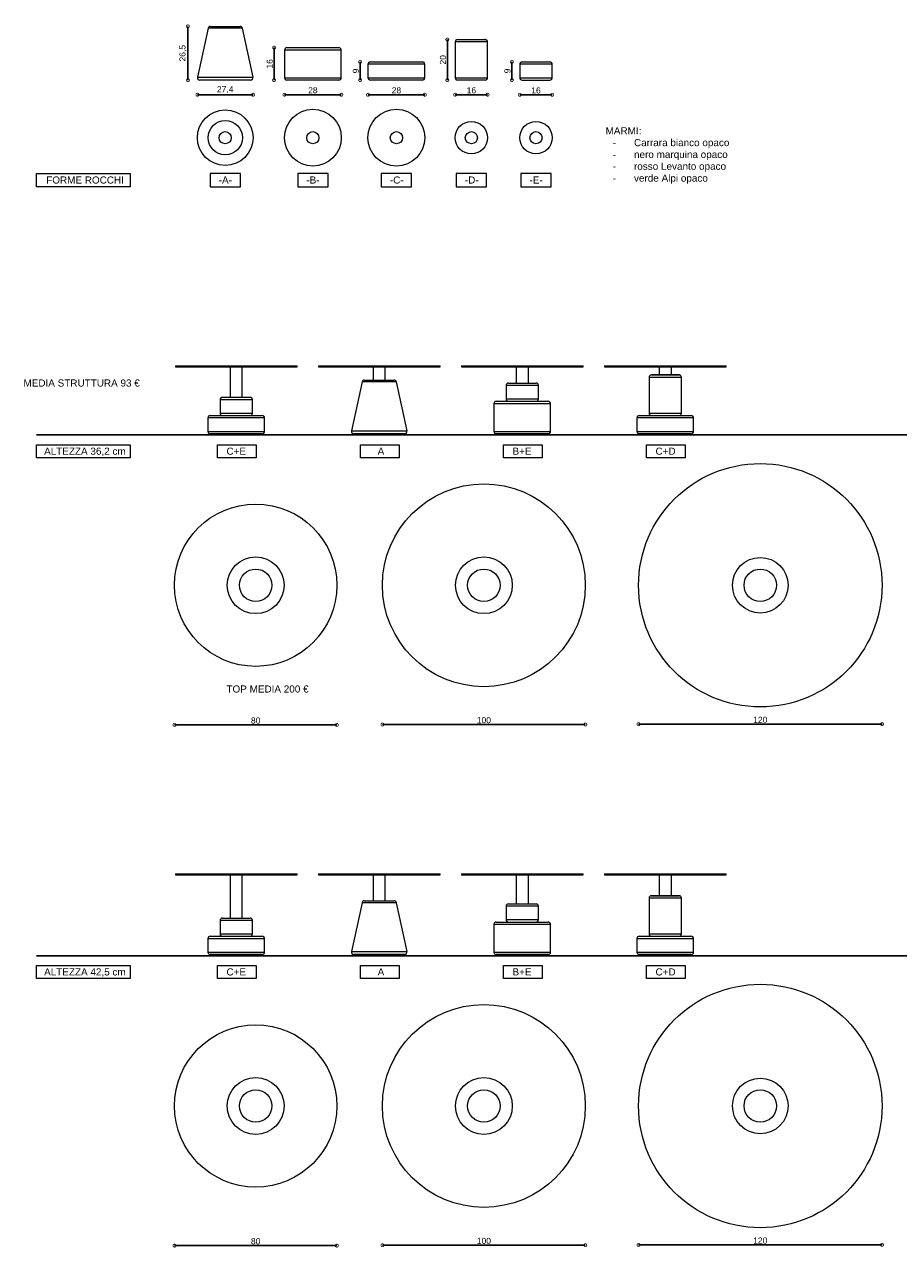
# Model space of a CAD drawing. Header units: millimetres. Extents: x 212 to 4870, y -1159 to 1622.
# Tile 8 of 21: x 4150 to 4580, y -627 to -24. Entities that reach past the tile are written whole.
import ezdxf

# ---------------------------------------------------------------- set-up
doc = ezdxf.new("R2010")
doc.units = ezdxf.units.MM
doc.header["$PDSIZE"] = -1
doc.layers.get('0').update_dxf_attribs({"lineweight": 9})
doc.layers.add('FORMAT', color=7, linetype='Continuous')
doc.styles.get("Standard").update_dxf_attribs({"font": 'Arial.ttf'})
doc.dimstyles.new('ISO-25', dxfattribs={"dimtxt": 3, "dimasz": 3, "dimexe": 1.25, "dimexo": 0.625, "dimtad": 1, "dimdec": 1, "dimtxsty": 'Standard', "dimblk": 'DOTSMALL', "dimblk1": 'DOTSMALL', "dimblk2": 'DOTSMALL', "dimcen": 2.5, "dimse1": 1, "dimse2": 1, "dimadec": 0, "dimazin": 0, "dimtfac": 1, "dimtdec": 1, "dimtmove": 0, "dimatfit": 3, "dimldrblk": 'DOTSMALL', "dimfxl": 1, "dimarcsym": 0})

# ---------------------------------------------------------------- blocks, each defined once
blk = doc.blocks.new('_DotSmall')
at = {"color": 0, "linetype": 'ByBlock', "const_width": 0.5}
blk.add_lwpolyline([(-0.0625, 0, 1), (0.0625, 0, 1)], format="xyb", close=True, dxfattribs=at)
blk = doc.blocks.new('*D95')
at = {"color": 0, "lineweight": -2, "transparency": 16777216}
blk.add_line((4234.9, -58.38), (4262.32, -58.38), dxfattribs=at)
at = {"layer": 'Defpoints', "color": 0, "transparency": 16777216}
for p in [(4262.32, -58.38), (4234.9, -79.58), (4262.32, -79.58)]:
    blk.add_point(p, dxfattribs=at)
at = {"color": 0, "lineweight": -2, "transparency": 16777216, "xscale": 3, "yscale": 3, "zscale": 3, "rotation": 180}
blk.add_blockref('_DotSmall', (4234.9, -58.38), dxfattribs=at)
at = {"color": 0, "lineweight": -2, "transparency": 16777216, "xscale": 3, "yscale": 3, "zscale": 3}
blk.add_blockref('_DotSmall', (4262.32, -58.38), dxfattribs=at)
at = {"color": 0, "transparency": 16777216, "insert": (4248.61, -55.94), "char_height": 3, "attachment_point": 5}
blk.add_mtext('27,4', dxfattribs=at)
blk = doc.blocks.new('*D96')
at = {"color": 0, "lineweight": -2, "transparency": 16777216}
blk.add_line((4277.82, -58.38), (4305.82, -58.38), dxfattribs=at)
at = {"layer": 'Defpoints', "color": 0, "transparency": 16777216}
for p in [(4277.82, -49.98), (4305.82, -49.98), (4305.82, -58.38)]:
    blk.add_point(p, dxfattribs=at)
at = {"color": 0, "lineweight": -2, "transparency": 16777216, "xscale": 3, "yscale": 3, "zscale": 3, "rotation": 180}
blk.add_blockref('_DotSmall', (4277.82, -58.38), dxfattribs=at)
at = {"color": 0, "lineweight": -2, "transparency": 16777216, "xscale": 3, "yscale": 3, "zscale": 3}
blk.add_blockref('_DotSmall', (4305.82, -58.38), dxfattribs=at)
at = {"color": 0, "transparency": 16777216, "insert": (4291.82, -56.23), "char_height": 3, "attachment_point": 5}
blk.add_mtext('28', dxfattribs=at)
blk = doc.blocks.new('*D97')
at = {"color": 0, "lineweight": -2, "transparency": 16777216}
blk.add_line((4318.99, -58.38), (4346.98, -58.38), dxfattribs=at)
at = {"layer": 'Defpoints', "color": 0, "transparency": 16777216}
for p in [(4318.99, -50.15), (4346.98, -50.15), (4346.98, -58.38)]:
    blk.add_point(p, dxfattribs=at)
at = {"color": 0, "lineweight": -2, "transparency": 16777216, "xscale": 3, "yscale": 3, "zscale": 3, "rotation": 180}
blk.add_blockref('_DotSmall', (4318.99, -58.38), dxfattribs=at)
at = {"color": 0, "lineweight": -2, "transparency": 16777216, "xscale": 3, "yscale": 3, "zscale": 3}
blk.add_blockref('_DotSmall', (4346.98, -58.38), dxfattribs=at)
at = {"color": 0, "transparency": 16777216, "insert": (4332.98, -56.23), "char_height": 3, "attachment_point": 5}
blk.add_mtext('28', dxfattribs=at)
blk = doc.blocks.new('*D98')
at = {"color": 0, "lineweight": -2, "transparency": 16777216}
blk.add_line((4361.94, -58.38), (4377.94, -58.38), dxfattribs=at)
at = {"layer": 'Defpoints', "color": 0, "transparency": 16777216}
for p in [(4361.94, -49.98), (4377.94, -49.98), (4377.94, -58.38)]:
    blk.add_point(p, dxfattribs=at)
at = {"color": 0, "lineweight": -2, "transparency": 16777216, "xscale": 3, "yscale": 3, "zscale": 3, "rotation": 180}
blk.add_blockref('_DotSmall', (4361.94, -58.38), dxfattribs=at)
at = {"color": 0, "lineweight": -2, "transparency": 16777216, "xscale": 3, "yscale": 3, "zscale": 3}
blk.add_blockref('_DotSmall', (4377.94, -58.38), dxfattribs=at)
at = {"color": 0, "transparency": 16777216, "insert": (4369.94, -56.23), "char_height": 3, "attachment_point": 5}
blk.add_mtext('16', dxfattribs=at)
blk = doc.blocks.new('*D99')
at = {"color": 0, "lineweight": -2, "transparency": 16777216}
blk.add_line((4393.79, -58.42), (4409.79, -58.42), dxfattribs=at)
at = {"layer": 'Defpoints', "color": 0, "transparency": 16777216}
for p in [(4393.79, -49.98), (4409.79, -49.98), (4409.79, -58.42)]:
    blk.add_point(p, dxfattribs=at)
at = {"color": 0, "lineweight": -2, "transparency": 16777216, "xscale": 3, "yscale": 3, "zscale": 3, "rotation": 180}
blk.add_blockref('_DotSmall', (4393.79, -58.42), dxfattribs=at)
at = {"color": 0, "lineweight": -2, "transparency": 16777216, "xscale": 3, "yscale": 3, "zscale": 3}
blk.add_blockref('_DotSmall', (4409.79, -58.42), dxfattribs=at)
at = {"color": 0, "transparency": 16777216, "insert": (4401.79, -56.28), "char_height": 3, "attachment_point": 5}
blk.add_mtext('16', dxfattribs=at)
blk = doc.blocks.new('*D100')
at = {"color": 0, "lineweight": -2, "transparency": 16777216}
blk.add_line((4230.22, -51.18), (4230.22, -24.68), dxfattribs=at)
at = {"layer": 'Defpoints', "color": 0, "transparency": 16777216}
for p in [(4230.22, -24.68), (4248.61, -24.68), (4248.61, -51.18)]:
    blk.add_point(p, dxfattribs=at)
at = {"color": 0, "lineweight": -2, "transparency": 16777216, "xscale": 3, "yscale": 3, "zscale": 3}
for p, rotation in [((4230.22, -24.68), 90), ((4230.22, -51.18), 270)]:
    blk.add_blockref('_DotSmall', p, dxfattribs=dict(at, rotation=rotation))
at = {"color": 0, "transparency": 16777216, "insert": (4227.79, -37.93), "char_height": 3, "attachment_point": 5, "rotation": 90}
blk.add_mtext('26,5', dxfattribs=at)
blk = doc.blocks.new('*D101')
at = {"color": 0, "lineweight": -2, "transparency": 16777216}
blk.add_line((4272.68, -35.18), (4272.68, -51.18), dxfattribs=at)
at = {"layer": 'Defpoints', "color": 0, "transparency": 16777216}
for p in [(4292.31, -35.18), (4272.68, -51.18), (4291.82, -51.18)]:
    blk.add_point(p, dxfattribs=at)
at = {"color": 0, "lineweight": -2, "transparency": 16777216, "xscale": 3, "yscale": 3, "zscale": 3}
for p, rotation in [((4272.68, -35.18), 90), ((4272.68, -51.18), 270)]:
    blk.add_blockref('_DotSmall', p, dxfattribs=dict(at, rotation=rotation))
at = {"color": 0, "transparency": 16777216, "insert": (4270.54, -43.18), "char_height": 3, "attachment_point": 5, "rotation": 90}
blk.add_mtext('16', dxfattribs=at)
blk = doc.blocks.new('*D102')
at = {"color": 0, "lineweight": -2, "transparency": 16777216}
blk.add_line((4315.14, -42.18), (4315.14, -51.18), dxfattribs=at)
at = {"layer": 'Defpoints', "color": 0, "transparency": 16777216}
for p in [(4332.98, -42.18), (4315.14, -51.18), (4332.98, -51.18)]:
    blk.add_point(p, dxfattribs=at)
at = {"color": 0, "lineweight": -2, "transparency": 16777216, "xscale": 3, "yscale": 3, "zscale": 3}
for p, rotation in [((4315.14, -42.18), 90), ((4315.14, -51.18), 270)]:
    blk.add_blockref('_DotSmall', p, dxfattribs=dict(at, rotation=rotation))
at = {"color": 0, "transparency": 16777216, "insert": (4313, -46.68), "char_height": 3, "attachment_point": 5, "rotation": 90}
blk.add_mtext('9', dxfattribs=at)
blk = doc.blocks.new('*D103')
at = {"color": 0, "lineweight": -2, "transparency": 16777216}
blk.add_line((4358.09, -31.18), (4358.09, -51.18), dxfattribs=at)
at = {"layer": 'Defpoints', "color": 0, "transparency": 16777216}
for p in [(4369.77, -31.18), (4358.09, -51.18), (4369.77, -51.18)]:
    blk.add_point(p, dxfattribs=at)
at = {"color": 0, "lineweight": -2, "transparency": 16777216, "xscale": 3, "yscale": 3, "zscale": 3}
for p, rotation in [((4358.09, -31.18), 90), ((4358.09, -51.18), 270)]:
    blk.add_blockref('_DotSmall', p, dxfattribs=dict(at, rotation=rotation))
at = {"color": 0, "transparency": 16777216, "insert": (4355.94, -41.18), "char_height": 3, "attachment_point": 5, "rotation": 90}
blk.add_mtext('20', dxfattribs=at)
blk = doc.blocks.new('*D82')
at = {"color": 0, "lineweight": -2, "transparency": 16777216}
blk.add_line((4389.89, -42.18), (4389.89, -51.18), dxfattribs=at)
at = {"layer": 'Defpoints', "color": 0, "transparency": 16777216}
for p in [(4401.79, -42.18), (4389.89, -51.18), (4401.79, -51.18)]:
    blk.add_point(p, dxfattribs=at)
at = {"color": 0, "lineweight": -2, "transparency": 16777216, "xscale": 3, "yscale": 3, "zscale": 3}
for p, rotation in [((4389.89, -42.18), 90), ((4389.89, -51.18), 270)]:
    blk.add_blockref('_DotSmall', p, dxfattribs=dict(at, rotation=rotation))
at = {"color": 0, "transparency": 16777216, "insert": (4387.75, -46.68), "char_height": 3, "attachment_point": 5, "rotation": 90}
blk.add_mtext('9', dxfattribs=at)
blk = doc.blocks.new('*D83')
at = {"color": 0, "lineweight": -2, "transparency": 16777216}
blk.add_line((4452.35, -368.75), (4572.35, -368.75), dxfattribs=at)
at = {"layer": 'Defpoints', "color": 0, "transparency": 16777216}
for p in [(4452.35, -300.25), (4572.35, -300.25), (4572.35, -368.75)]:
    blk.add_point(p, dxfattribs=at)
at = {"color": 0, "lineweight": -2, "transparency": 16777216, "xscale": 3, "yscale": 3, "zscale": 3, "rotation": 180}
blk.add_blockref('_DotSmall', (4452.35, -368.75), dxfattribs=at)
at = {"color": 0, "lineweight": -2, "transparency": 16777216, "xscale": 3, "yscale": 3, "zscale": 3}
blk.add_blockref('_DotSmall', (4572.35, -368.75), dxfattribs=at)
at = {"color": 0, "transparency": 16777216, "insert": (4512.35, -366.61), "char_height": 3, "attachment_point": 5}
blk.add_mtext('120', dxfattribs=at)
blk = doc.blocks.new('*D84')
at = {"color": 0, "lineweight": -2, "transparency": 16777216}
blk.add_line((4426.1, -368.92), (4326.1, -368.92), dxfattribs=at)
at = {"layer": 'Defpoints', "color": 0, "transparency": 16777216}
for p in [(4326.1, -300.25), (4426.1, -300.25), (4326.1, -368.92)]:
    blk.add_point(p, dxfattribs=at)
at = {"color": 0, "lineweight": -2, "transparency": 16777216, "xscale": 3, "yscale": 3, "zscale": 3, "rotation": 180}
blk.add_blockref('_DotSmall', (4326.1, -368.92), dxfattribs=at)
at = {"color": 0, "lineweight": -2, "transparency": 16777216, "xscale": 3, "yscale": 3, "zscale": 3}
blk.add_blockref('_DotSmall', (4426.1, -368.92), dxfattribs=at)
at = {"color": 0, "transparency": 16777216, "insert": (4376.1, -366.77), "char_height": 3, "attachment_point": 5}
blk.add_mtext('100', dxfattribs=at)
blk = doc.blocks.new('*D85')
at = {"color": 0, "lineweight": -2, "transparency": 16777216}
blk.add_line((4223.62, -369.1), (4303.62, -369.1), dxfattribs=at)
at = {"layer": 'Defpoints', "color": 0, "transparency": 16777216}
for p in [(4223.62, -300.25), (4303.62, -300.25), (4303.62, -369.1)]:
    blk.add_point(p, dxfattribs=at)
at = {"color": 0, "lineweight": -2, "transparency": 16777216, "xscale": 3, "yscale": 3, "zscale": 3, "rotation": 180}
blk.add_blockref('_DotSmall', (4223.62, -369.1), dxfattribs=at)
at = {"color": 0, "lineweight": -2, "transparency": 16777216, "xscale": 3, "yscale": 3, "zscale": 3}
blk.add_blockref('_DotSmall', (4303.62, -369.1), dxfattribs=at)
at = {"color": 0, "transparency": 16777216, "insert": (4263.62, -366.96), "char_height": 3, "attachment_point": 5}
blk.add_mtext('80', dxfattribs=at)
blk = doc.blocks.new('*D86')
at = {"color": 0, "lineweight": -2, "transparency": 16777216}
blk.add_line((4452.35, -625.5), (4572.35, -625.5), dxfattribs=at)
at = {"layer": 'Defpoints', "color": 0, "transparency": 16777216}
for p in [(4452.35, -556.99), (4572.35, -556.99), (4572.35, -625.5)]:
    blk.add_point(p, dxfattribs=at)
at = {"color": 0, "lineweight": -2, "transparency": 16777216, "xscale": 3, "yscale": 3, "zscale": 3, "rotation": 180}
blk.add_blockref('_DotSmall', (4452.35, -625.5), dxfattribs=at)
at = {"color": 0, "lineweight": -2, "transparency": 16777216, "xscale": 3, "yscale": 3, "zscale": 3}
blk.add_blockref('_DotSmall', (4572.35, -625.5), dxfattribs=at)
at = {"color": 0, "transparency": 16777216, "insert": (4512.35, -623.35), "char_height": 3, "attachment_point": 5}
blk.add_mtext('120', dxfattribs=at)
blk = doc.blocks.new('*D87')
at = {"color": 0, "lineweight": -2, "transparency": 16777216}
blk.add_line((4426.1, -625.66), (4326.1, -625.66), dxfattribs=at)
at = {"layer": 'Defpoints', "color": 0, "transparency": 16777216}
for p in [(4326.1, -556.99), (4426.1, -556.99), (4326.1, -625.66)]:
    blk.add_point(p, dxfattribs=at)
at = {"color": 0, "lineweight": -2, "transparency": 16777216, "xscale": 3, "yscale": 3, "zscale": 3, "rotation": 180}
blk.add_blockref('_DotSmall', (4326.1, -625.66), dxfattribs=at)
at = {"color": 0, "lineweight": -2, "transparency": 16777216, "xscale": 3, "yscale": 3, "zscale": 3}
blk.add_blockref('_DotSmall', (4426.1, -625.66), dxfattribs=at)
at = {"color": 0, "transparency": 16777216, "insert": (4376.1, -623.52), "char_height": 3, "attachment_point": 5}
blk.add_mtext('100', dxfattribs=at)
blk = doc.blocks.new('*D88')
at = {"color": 0, "lineweight": -2, "transparency": 16777216}
blk.add_line((4223.62, -625.85), (4303.62, -625.85), dxfattribs=at)
at = {"layer": 'Defpoints', "color": 0, "transparency": 16777216}
for p in [(4223.62, -556.99), (4303.62, -556.99), (4303.62, -625.85)]:
    blk.add_point(p, dxfattribs=at)
at = {"color": 0, "lineweight": -2, "transparency": 16777216, "xscale": 3, "yscale": 3, "zscale": 3, "rotation": 180}
blk.add_blockref('_DotSmall', (4223.62, -625.85), dxfattribs=at)
at = {"color": 0, "lineweight": -2, "transparency": 16777216, "xscale": 3, "yscale": 3, "zscale": 3}
blk.add_blockref('_DotSmall', (4303.62, -625.85), dxfattribs=at)
at = {"color": 0, "transparency": 16777216, "insert": (4263.62, -623.7), "char_height": 3, "attachment_point": 5}
blk.add_mtext('80', dxfattribs=at)

msp = doc.modelspace()

# ---------------------------------------------------------------- linework, layer by layer
at = {"color": 7, "linetype": 'Continuous', "lineweight": 9}
for p, q in [((4240.16, -25.63), (4234.93, -49.73)), ((4241.33, -24.68), (4242.4, -24.68)), ((4242.4, -24.68), (4255.9, -24.68)), ((4262.3, -49.73), (4257.07, -25.63)), ((4279.02, -35.18), (4290.19, -35.18)), ((4290.19, -35.18), (4304.62, -35.18)), ((4361.94, -32.38), (4361.94, -49.98)), ((4363.14, -31.18), (4376.4, -31.18)), ((4376.74, -31.18), (4376.34, -31.18)), ((4376.4, -31.18), (4376.74, -31.18)), ((4377.94, -49.98), (4377.94, -32.38)), ((4277.82, -36.38), (4277.82, -49.98)), ((4305.82, -49.98), (4305.82, -36.38)), ((4320.18, -42.18), (4345.78, -42.18)), ((4394.99, -42.18), (4401.79, -42.18)), ((4401.79, -42.18), (4408.59, -42.18)), ((4318.98, -43.38), (4318.98, -49.98)), ((4346.98, -49.98), (4346.98, -43.38)), ((4393.79, -43.38), (4393.79, -49.98)), ((4409.79, -49.98), (4409.79, -43.38)), ((4261.12, -51.18), (4236.1, -51.18)), ((4304.62, -51.18), (4279.02, -51.18)), ((4345.78, -51.18), (4320.18, -51.18)), ((4376.74, -51.18), (4363.14, -51.18)), ((4394.99, -51.18), (4408.59, -51.18)), ((4224.03, -192.06), (4224.03, -192.56)), ((4224.03, -192.56), (4254.03, -192.56)), ((4251.03, -192.56), (4251.03, -207.56)), ((4254.03, -192.56), (4284.03, -192.56)), ((4257.03, -207.56), (4257.03, -192.56)), ((4284.03, -192.56), (4284.03, -192.06)), ((4294.52, -192.06), (4294.52, -192.56)), ((4294.52, -192.56), (4324.52, -192.56)), ((4321.52, -192.56), (4321.52, -199.06)), ((4324.52, -192.56), (4354.52, -192.56)), ((4327.52, -199.06), (4327.52, -192.56)), ((4354.52, -192.56), (4354.52, -192.06)), ((4365.02, -192.06), (4365.02, -192.56)), ((4365.02, -192.56), (4395.02, -192.56)), ((4392.02, -192.56), (4392.02, -200.56)), ((4395.02, -192.56), (4425.02, -192.56)), ((4398.02, -200.56), (4398.02, -192.56)), ((4425.02, -192.56), (4425.02, -192.06)), ((4435.51, -192.06), (4435.51, -192.56)), ((4435.51, -192.56), (4465.51, -192.56)), ((4462.51, -192.56), (4462.51, -196.56)), ((4465.51, -192.56), (4495.51, -192.56)), ((4468.51, -196.56), (4468.51, -192.56)), ((4495.51, -192.56), (4495.51, -192.06)), ((4457.51, -197.76), (4457.51, -215.36)), ((4458.71, -196.56), (4471.97, -196.56)), ((4471.91, -196.56), (4458.71, -196.56)), ((4472.31, -196.56), (4471.91, -196.56)), ((4471.97, -196.56), (4472.31, -196.56)), ((4473.51, -215.36), (4473.51, -197.76)), ((4316.07, -200.01), (4310.84, -224.11)), ((4317.24, -199.06), (4318.31, -199.06)), ((4318.31, -199.06), (4331.8, -199.06)), ((4338.21, -224.11), (4332.98, -200.01)), ((4387.02, -201.76), (4387.02, -208.36)), ((4388.22, -200.56), (4395.02, -200.56)), ((4395.02, -200.56), (4401.82, -200.56)), ((4403.02, -208.36), (4403.02, -201.76)), ((4246.03, -208.76), (4246.03, -215.36)), ((4247.23, -207.56), (4254.03, -207.56)), ((4254.03, -207.56), (4260.83, -207.56)), ((4262.03, -215.36), (4262.03, -208.76)), ((4381.02, -210.76), (4381.02, -224.36)), ((4382.22, -209.56), (4393.39, -209.56)), ((4393.39, -209.56), (4407.82, -209.56)), ((4409.02, -224.36), (4409.02, -210.76)), ((4241.23, -216.56), (4266.83, -216.56)), ((4452.71, -216.56), (4478.31, -216.56)), ((4240.03, -217.76), (4240.03, -224.36)), ((4268.03, -224.36), (4268.03, -217.76)), ((4451.51, -217.76), (4451.51, -224.36)), ((4479.51, -224.36), (4479.51, -217.76)), ((4266.83, -225.56), (4241.23, -225.56)), ((4242.03, -225.56), (4242.03, -226.16)), ((4254.03, -226.16), (4242.03, -226.16)), ((4266.03, -226.16), (4254.03, -226.16)), ((4266.03, -226.16), (4266.03, -225.56)), ((4337.03, -225.56), (4312.01, -225.56)), ((4312.52, -225.56), (4312.52, -226.16)), ((4312.52, -225.56), (4312.52, -226.16)), ((4324.52, -226.16), (4312.52, -226.16)), ((4324.52, -226.16), (4312.52, -226.16)), ((4336.52, -226.16), (4324.52, -226.16)), ((4336.52, -226.16), (4324.52, -226.16)), ((4336.52, -226.16), (4336.52, -225.56)), ((4336.52, -226.16), (4336.52, -225.56)), ((4393.39, -225.56), (4382.22, -225.56)), ((4383.02, -225.56), (4383.02, -226.16)), ((4407.02, -226.16), (4383.02, -226.16)), ((4407.82, -225.56), (4393.39, -225.56)), ((4407.02, -226.16), (4407.02, -225.56)), ((4478.31, -225.56), (4452.71, -225.56)), ((4453.51, -225.56), (4453.51, -226.16)), ((4465.51, -226.16), (4453.51, -226.16)), ((4477.51, -226.16), (4465.51, -226.16)), ((4477.51, -226.16), (4477.51, -225.56)), ((4224.03, -442.51), (4224.03, -443.01)), ((4224.03, -443.01), (4254.03, -443.01)), ((4251.03, -443.01), (4251.03, -464.31)), ((4254.03, -443.01), (4284.03, -443.01)), ((4257.03, -464.31), (4257.03, -443.01)), ((4284.03, -443.01), (4284.03, -442.51)), ((4294.52, -442.51), (4294.52, -443.01)), ((4294.52, -443.01), (4324.52, -443.01)), ((4321.52, -443.01), (4321.52, -455.81)), ((4324.52, -443.01), (4354.52, -443.01)), ((4327.52, -455.81), (4327.52, -443.01)), ((4354.52, -443.01), (4354.52, -442.51)), ((4365.02, -442.51), (4365.02, -443.01)), ((4365.02, -443.01), (4395.02, -443.01)), ((4392.02, -443.01), (4392.02, -457.31)), ((4395.02, -443.01), (4425.02, -443.01)), ((4398.02, -457.31), (4398.02, -443.01)), ((4425.02, -443.01), (4425.02, -442.51)), ((4435.51, -442.51), (4435.51, -443.01)), ((4435.51, -443.01), (4465.51, -443.01)), ((4462.51, -443.01), (4462.51, -453.31)), ((4465.51, -443.01), (4495.51, -443.01)), ((4468.51, -453.31), (4468.51, -443.01)), ((4495.51, -443.01), (4495.51, -442.51)), ((4316.07, -456.75), (4310.84, -480.85)), ((4317.24, -455.81), (4318.31, -455.81)), ((4318.31, -455.81), (4331.8, -455.81)), ((4338.21, -480.85), (4332.98, -456.75)), ((4388.22, -457.31), (4395.02, -457.31)), ((4395.02, -457.31), (4401.82, -457.31)), ((4457.51, -454.51), (4457.51, -472.11)), ((4458.71, -453.31), (4471.97, -453.31)), ((4471.91, -453.31), (4458.71, -453.31)), ((4472.31, -453.31), (4471.91, -453.31)), ((4471.97, -453.31), (4472.31, -453.31)), ((4473.51, -472.11), (4473.51, -454.51)), ((4247.23, -464.31), (4254.03, -464.31)), ((4254.03, -464.31), (4260.83, -464.31)), ((4387.02, -458.51), (4387.02, -465.11)), ((4403.02, -465.11), (4403.02, -458.51)), ((4246.03, -465.51), (4246.03, -472.11)), ((4262.03, -472.11), (4262.03, -465.51)), ((4381.02, -467.51), (4381.02, -481.11)), ((4382.22, -466.31), (4393.39, -466.31)), ((4393.39, -466.31), (4407.82, -466.31)), ((4409.02, -481.11), (4409.02, -467.51)), ((4240.03, -474.51), (4240.03, -481.11)), ((4241.23, -473.31), (4266.83, -473.31)), ((4268.03, -481.11), (4268.03, -474.51)), ((4451.51, -474.51), (4451.51, -481.11)), ((4452.71, -473.31), (4478.31, -473.31)), ((4479.51, -481.11), (4479.51, -474.51)), ((4266.83, -482.31), (4241.23, -482.31)), ((4242.03, -482.31), (4242.03, -482.91)), ((4266.03, -482.91), (4266.03, -482.31)), ((4337.03, -482.31), (4312.01, -482.31)), ((4312.52, -482.31), (4312.52, -482.91)), ((4312.52, -482.31), (4312.52, -482.91)), ((4336.52, -482.91), (4336.52, -482.31)), ((4336.52, -482.91), (4336.52, -482.31)), ((4393.39, -482.31), (4382.22, -482.31)), ((4383.02, -482.31), (4383.02, -482.91)), ((4407.82, -482.31), (4393.39, -482.31)), ((4407.02, -482.91), (4407.02, -482.31)), ((4478.31, -482.31), (4452.71, -482.31)), ((4453.51, -482.31), (4453.51, -482.91)), ((4477.51, -482.91), (4477.51, -482.31)), ((4254.03, -482.91), (4242.03, -482.91)), ((4266.03, -482.91), (4254.03, -482.91)), ((4324.52, -482.91), (4312.52, -482.91)), ((4324.52, -482.91), (4312.52, -482.91)), ((4336.52, -482.91), (4324.52, -482.91)), ((4336.52, -482.91), (4324.52, -482.91)), ((4407.02, -482.91), (4383.02, -482.91)), ((4465.51, -482.91), (4453.51, -482.91)), ((4477.51, -482.91), (4465.51, -482.91))]:
    msp.add_line(p, q, dxfattribs=at)
at = {"color": 252, "linetype": 'Continuous', "lineweight": 9}
for p, q in [((4241.39, -25.63), (4240.16, -25.63)), ((4257.07, -25.63), (4241.39, -25.63)), ((4377.54, -32.38), (4361.94, -32.38)), ((4377.94, -32.38), (4377.54, -32.38)), ((4290.04, -36.38), (4277.82, -36.38)), ((4305.82, -36.38), (4290.04, -36.38)), ((4346.98, -43.38), (4318.98, -43.38)), ((4401.79, -43.38), (4393.79, -43.38)), ((4409.79, -43.38), (4401.79, -43.38)), ((4234.93, -49.73), (4236.93, -49.73)), ((4236.93, -49.73), (4262.3, -49.73)), ((4277.82, -49.98), (4290.04, -49.98)), ((4290.04, -49.98), (4305.82, -49.98)), ((4318.98, -49.98), (4346.98, -49.98)), ((4361.94, -49.98), (4377.94, -49.98)), ((4393.79, -49.98), (4401.79, -49.98)), ((4401.79, -49.98), (4409.79, -49.98)), ((4473.11, -197.76), (4457.51, -197.76)), ((4473.51, -197.76), (4473.11, -197.76)), ((4317.3, -200.01), (4316.07, -200.01)), ((4332.98, -200.01), (4317.3, -200.01)), ((4395.02, -201.76), (4387.02, -201.76)), ((4403.02, -201.76), (4395.02, -201.76)), ((4254.03, -208.76), (4246.03, -208.76)), ((4262.03, -208.76), (4254.03, -208.76)), ((4393.24, -210.76), (4381.02, -210.76)), ((4387.02, -208.36), (4395.02, -208.36)), ((4409.02, -210.76), (4393.24, -210.76)), ((4395.02, -208.36), (4403.02, -208.36)), ((4246.03, -215.36), (4254.03, -215.36)), ((4254.03, -215.36), (4262.03, -215.36)), ((4457.51, -215.36), (4473.11, -215.36)), ((4268.03, -217.76), (4240.03, -217.76)), ((4479.51, -217.76), (4451.51, -217.76)), ((4240.03, -224.36), (4268.03, -224.36)), ((4310.84, -224.11), (4312.84, -224.11)), ((4312.84, -224.11), (4338.21, -224.11)), ((4381.02, -224.36), (4393.24, -224.36)), ((4393.24, -224.36), (4409.02, -224.36)), ((4451.51, -224.36), (4479.51, -224.36)), ((4317.3, -456.75), (4316.07, -456.75)), ((4332.98, -456.75), (4317.3, -456.75)), ((4473.11, -454.51), (4457.51, -454.51)), ((4473.51, -454.51), (4473.11, -454.51)), ((4395.02, -458.51), (4387.02, -458.51)), ((4403.02, -458.51), (4395.02, -458.51)), ((4254.03, -465.51), (4246.03, -465.51)), ((4262.03, -465.51), (4254.03, -465.51)), ((4393.24, -467.51), (4381.02, -467.51)), ((4387.02, -465.11), (4395.02, -465.11)), ((4409.02, -467.51), (4393.24, -467.51)), ((4395.02, -465.11), (4403.02, -465.11)), ((4268.03, -474.51), (4240.03, -474.51)), ((4246.03, -472.11), (4254.03, -472.11)), ((4254.03, -472.11), (4262.03, -472.11)), ((4479.51, -474.51), (4451.51, -474.51)), ((4457.51, -472.11), (4473.11, -472.11)), ((4240.03, -481.11), (4268.03, -481.11)), ((4310.84, -480.85), (4312.84, -480.85)), ((4312.84, -480.85), (4338.21, -480.85)), ((4381.02, -481.11), (4393.24, -481.11)), ((4393.24, -481.11), (4409.02, -481.11)), ((4451.51, -481.11), (4479.51, -481.11))]:
    msp.add_line(p, q, dxfattribs=at)
for p, q in [((4224.03, -192.06), (4284.03, -192.06)), ((4294.52, -192.06), (4354.52, -192.06)), ((4365.02, -192.06), (4425.02, -192.06)), ((4435.51, -192.06), (4495.51, -192.06)), ((4224.03, -442.51), (4284.03, -442.51)), ((4294.52, -442.51), (4354.52, -442.51)), ((4365.02, -442.51), (4425.02, -442.51)), ((4435.51, -442.51), (4495.51, -442.51))]:
    msp.add_line(p, q)
at = {"color": 1, "linetype": 'Continuous', "lineweight": 9}
for p, q in [((4473.11, -215.36), (4473.51, -215.36)), ((4473.11, -472.11), (4473.51, -472.11))]:
    msp.add_line(p, q, dxfattribs=at)
at = {"lineweight": 30}
for p, q in [((4155.61, -226.16), (4800.36, -226.16)), ((4155.61, -482.91), (4800.36, -482.91))]:
    msp.add_line(p, q, dxfattribs=at)
for points in [[(4155.61, -97.25), (4201.67, -97.25), (4201.67, -103.76), (4155.61, -103.76)], [(4256.07, -97.25), (4241.16, -97.25), (4241.16, -103.76), (4256.07, -103.76)], [(4299.27, -97.25), (4284.37, -97.25), (4284.37, -103.76), (4299.27, -103.76)], [(4340.43, -97.25), (4325.52, -97.25), (4325.52, -103.76), (4340.43, -103.76)], [(4377.39, -97.25), (4362.49, -97.25), (4362.49, -103.76), (4377.39, -103.76)], [(4409.24, -97.25), (4394.34, -97.25), (4394.34, -103.76), (4409.24, -103.76)], [(4155.61, -230.96), (4201.67, -230.96), (4201.67, -237.47), (4155.61, -237.47)], [(4244.8, -230.96), (4263.78, -230.96), (4263.78, -237.47), (4244.8, -237.47)], [(4315.29, -230.96), (4334.28, -230.96), (4334.28, -237.47), (4315.29, -237.47)], [(4385.79, -230.96), (4404.77, -230.96), (4404.77, -237.47), (4385.79, -237.47)], [(4456.28, -230.96), (4475.27, -230.96), (4475.27, -237.47), (4456.28, -237.47)], [(4155.61, -487.7), (4201.67, -487.7), (4201.67, -494.21), (4155.61, -494.21)], [(4244.8, -487.7), (4263.78, -487.7), (4263.78, -494.21), (4244.8, -494.21)], [(4315.29, -487.7), (4334.28, -487.7), (4334.28, -494.21), (4315.29, -494.21)], [(4385.79, -487.7), (4404.77, -487.7), (4404.77, -494.21), (4385.79, -494.21)], [(4456.28, -487.7), (4475.27, -487.7), (4475.27, -494.21), (4456.28, -494.21)]]:
    msp.add_lwpolyline(points, close=True)
for centre, radius in [((4248.61, -79.58), 13.71), ((4291.82, -79.58), 14), ((4332.98, -79.58), 14), ((4248.61, -79.58), 8.46), ((4369.94, -79.58), 8), ((4401.79, -79.58), 8), ((4248.61, -79.58), 3), ((4291.82, -79.58), 3), ((4332.98, -79.58), 3), ((4369.94, -79.58), 3), ((4401.79, -79.58), 3), ((4512.35, -300.25), 60), ((4376.1, -300.25), 50), ((4263.62, -300.25), 40), ((4512.35, -556.99), 60), ((4376.1, -556.99), 50), ((4263.62, -556.99), 40)]:
    msp.add_circle(centre, radius)
at = {"color": 252, "linetype": 'Continuous', "lineweight": 9}
for centre, radius in [((4263.62, -300.25), 14), ((4376.1, -300.25), 14), ((4512.35, -300.25), 13.71), ((4263.62, -300.25), 8), ((4376.1, -300.25), 8), ((4512.35, -300.25), 8), ((4263.62, -556.99), 14), ((4376.1, -556.99), 14), ((4512.35, -556.99), 13.71), ((4263.62, -556.99), 8), ((4376.1, -556.99), 8), ((4512.35, -556.99), 8)]:
    msp.add_circle(centre, radius, dxfattribs=at)
at = {"color": 7, "linetype": 'Continuous', "lineweight": 9}
for centre, start, end in [((4241.33, -25.88), 90, 167.75767), ((4255.9, -25.88), 12.24233, 90), ((4279.02, -36.38), 90, 180), ((4304.62, -36.38), 0, 90), ((4363.14, -32.38), 90, 180), ((4376.74, -32.38), 0, 90), ((4320.18, -43.38), 90, 180), ((4345.78, -43.38), 0, 90), ((4394.99, -43.38), 90, 180), ((4408.59, -43.38), 0, 90), ((4236.1, -49.98), 167.75767, 270), ((4261.12, -49.98), 270, 12.24233), ((4279.02, -49.98), 180, 270), ((4304.62, -49.98), 270, 0), ((4320.18, -49.98), 180, 270), ((4345.78, -49.98), 270, 0), ((4363.14, -49.98), 180, 270), ((4376.74, -49.98), 270, 0), ((4394.99, -49.98), 180, 270), ((4408.59, -49.98), 270, 0), ((4458.71, -197.76), 90, 180), ((4472.31, -197.76), 0, 90), ((4317.24, -200.26), 90, 167.75767), ((4331.8, -200.26), 12.24233, 90), ((4388.22, -201.76), 90, 180), ((4401.82, -201.76), 0, 90), ((4247.23, -208.76), 90, 180), ((4260.83, -208.76), 0, 90), ((4382.22, -210.76), 90, 180), ((4388.22, -208.36), 180, 270), ((4401.82, -208.36), 270, 0), ((4407.82, -210.76), 0, 90), ((4241.23, -217.76), 90, 180), ((4247.23, -215.36), 180, 270), ((4260.83, -215.36), 270, 0), ((4266.83, -217.76), 0, 90), ((4452.71, -217.76), 90, 180), ((4458.71, -215.36), 180, 270), ((4472.31, -215.36), 270, 0), ((4478.31, -217.76), 0, 90), ((4241.23, -224.36), 180, 270), ((4266.83, -224.36), 270, 0), ((4312.01, -224.36), 167.75767, 270), ((4337.03, -224.36), 270, 12.24233), ((4382.22, -224.36), 180, 270), ((4407.82, -224.36), 270, 0), ((4452.71, -224.36), 180, 270), ((4478.31, -224.36), 270, 0), ((4317.24, -457.01), 90, 167.75767), ((4331.8, -457.01), 12.24233, 90), ((4388.22, -458.51), 90, 180), ((4401.82, -458.51), 0, 90), ((4458.71, -454.51), 90, 180), ((4472.31, -454.51), 0, 90), ((4247.23, -465.51), 90, 180), ((4260.83, -465.51), 0, 90), ((4382.22, -467.51), 90, 180), ((4388.22, -465.11), 180, 270), ((4401.82, -465.11), 270, 0), ((4407.82, -467.51), 0, 90), ((4241.23, -474.51), 90, 180), ((4247.23, -472.11), 180, 270), ((4260.83, -472.11), 270, 0), ((4266.83, -474.51), 0, 90), ((4452.71, -474.51), 90, 180), ((4458.71, -472.11), 180, 270), ((4472.31, -472.11), 270, 0), ((4478.31, -474.51), 0, 90), ((4241.23, -481.11), 180, 270), ((4266.83, -481.11), 270, 0), ((4312.01, -481.11), 167.75767, 270), ((4337.03, -481.11), 270, 12.24233), ((4382.22, -481.11), 180, 270), ((4407.82, -481.11), 270, 0), ((4452.71, -481.11), 180, 270), ((4478.31, -481.11), 270, 0)]:
    msp.add_arc(centre, 1.2, start, end, dxfattribs=at)
at = {"layer": 'FORMAT', "color": 7, "lineweight": 9}
for p in [(4376.74, -31.18), (4472.31, -196.56), (4472.31, -453.31)]:
    msp.add_point(p, dxfattribs=at)

# ---------------------------------------------------------------- texts
at = {"char_height": 3.5, "attachment_point": 1}
for s, width, gutter_width, insert in [('MARMI:\\P\\pi-10.5,l14,t14;-^ICarrara bianco opaco\\P-^Inero marquina opaco\\P-^Irosso Levanto opaco\\P-^Iverde Alpi opaco', 1303.6008, 1, (4436.1, -74.41)), ('FORME ROCCHI', 48.7685, 17.5, (4160.38, -98.69)), ('-A-', 48.7685, 17.5, (4245.4, -98.69)), ('-B-', 48.7685, 17.5, (4288.61, -98.69)), ('-C-', 48.7685, 17.5, (4329.77, -98.69)), ('-D-', 48.7685, 17.5, (4366.73, -98.69)), ('-E-', 48.7685, 17.5, (4398.58, -98.69)), ('MEDIA STRUTTURA 93 €', 62.3329, 17.5, (4149.17, -198.78)), ('ALTEZZA 36,2 cm', 48.7685, 17.5, (4159.33, -232.4)), ('C+E', 48.7685, 17.5, (4249.22, -232.4)), ('A', 48.7685, 17.5, (4323.74, -232.4)), ('B+E', 48.7685, 17.5, (4390.21, -232.4)), ('C+D', 48.7685, 17.5, (4460.7, -232.4)), ('TOP MEDIA 200 €', 48.7685, 17.5, (4249.22, -349.64)), ('ALTEZZA 42,5 cm', 48.7685, 17.5, (4159.33, -489.14)), ('C+E', 48.7685, 17.5, (4249.22, -489.14)), ('A', 48.7685, 17.5, (4323.74, -489.14)), ('B+E', 48.7685, 17.5, (4390.21, -489.14)), ('C+D', 48.7685, 17.5, (4460.7, -489.14))]:
    msp.add_mtext_dynamic_manual_height_columns(s, width=width, gutter_width=gutter_width, heights=[0], dxfattribs=dict(at, insert=insert))

# ---------------------------------------------------------------- dimensions: what is measured, and where the dimension line sits
for base, p1, p2, picture, middle in [((4230.22, -24.68), (4248.61, -51.18), (4248.61, -24.68), '*D100', (4227.79, -37.93)), ((4272.68, -51.18), (4292.31, -35.18), (4291.82, -51.18), '*D101', (4270.54, -43.18)), ((4358.09, -51.18), (4369.77, -31.18), (4369.77, -51.18), '*D103', (4355.94, -41.18)), ((4315.14, -51.18), (4332.98, -42.18), (4332.98, -51.18), '*D102', (4313, -46.68)), ((4389.89, -51.18), (4401.79, -42.18), (4401.79, -51.18), '*D82', (4387.75, -46.68))]:
    dim = msp.add_linear_dim(base=base, p1=p1, p2=p2, angle=90, dimstyle='ISO-25')
    dim.commit()
    dim.dimension.update_dxf_attribs({"geometry": picture, "text_midpoint": middle})
for base, p1, p2, picture, middle in [((4262.32, -58.38), (4234.9, -79.58), (4262.32, -79.58), '*D95', (4248.61, -55.94)), ((4305.82, -58.38), (4277.82, -49.98), (4305.82, -49.98), '*D96', (4291.82, -56.23)), ((4346.98, -58.38), (4318.99, -50.15), (4346.98, -50.15), '*D97', (4332.98, -56.23)), ((4377.94, -58.38), (4361.94, -49.98), (4377.94, -49.98), '*D98', (4369.94, -56.23)), ((4409.79, -58.42), (4393.79, -49.98), (4409.79, -49.98), '*D99', (4401.79, -56.28)), ((4303.62, -369.1), (4223.62, -300.25), (4303.62, -300.25), '*D85', (4263.62, -366.96)), ((4326.1, -368.92), (4426.1, -300.25), (4326.1, -300.25), '*D84', (4376.1, -366.77)), ((4572.35, -368.75), (4452.35, -300.25), (4572.35, -300.25), '*D83', (4512.35, -366.61)), ((4303.62, -625.85), (4223.62, -556.99), (4303.62, -556.99), '*D88', (4263.62, -623.7)), ((4326.1, -625.66), (4426.1, -556.99), (4326.1, -556.99), '*D87', (4376.1, -623.52)), ((4572.35, -625.5), (4452.35, -556.99), (4572.35, -556.99), '*D86', (4512.35, -623.35))]:
    dim = msp.add_linear_dim(base=base, p1=p1, p2=p2, dimstyle='ISO-25')
    dim.commit()
    dim.dimension.update_dxf_attribs({"geometry": picture, "text_midpoint": middle})

doc.saveas('drawing.dxf')
